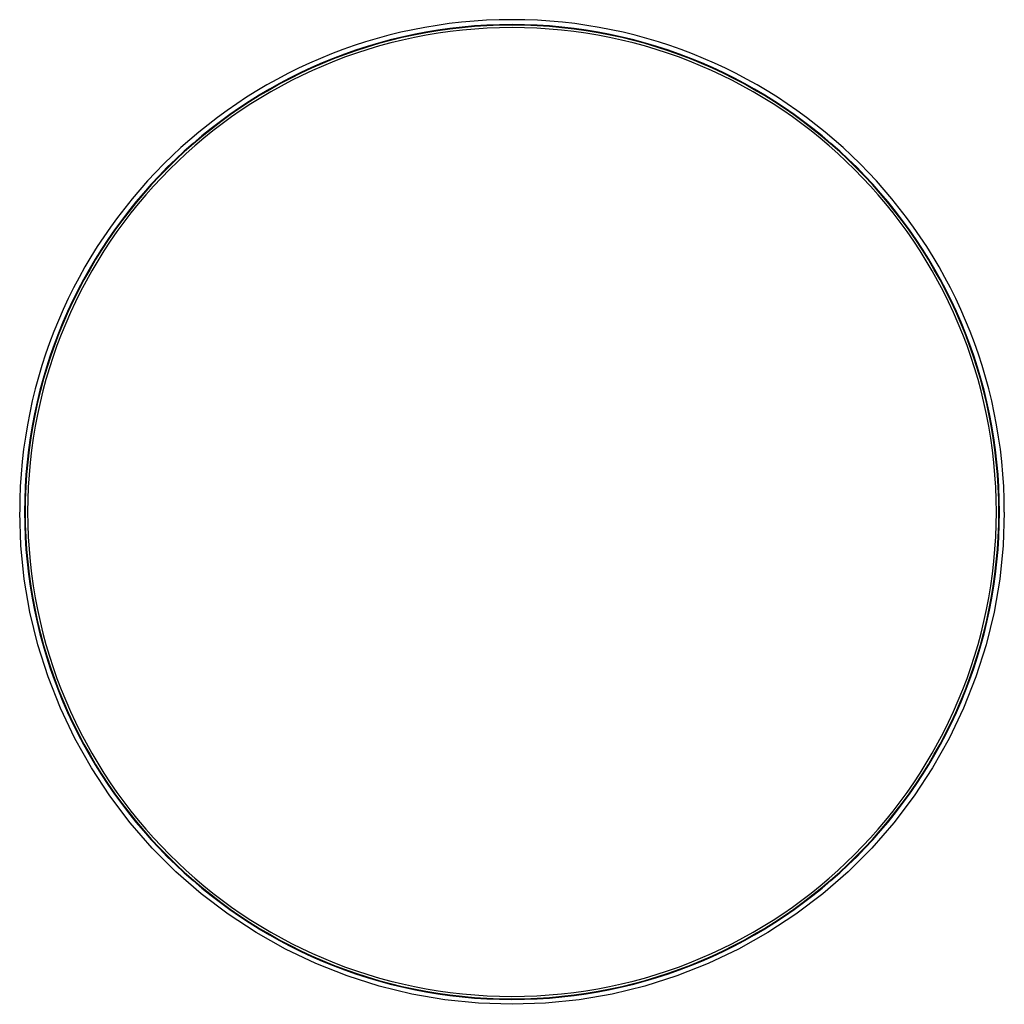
# Model space of a CAD drawing. Header units: millimetres. Extents: x -809 to 809, y -809 to 809.
import ezdxf

# ---------------------------------------------------------------- set-up
doc = ezdxf.new("R2010")
doc.units = ezdxf.units.MM
doc.layers.add('HIDDEN', color=7, linetype='Continuous')
doc.layers.add('THICK', color=7, linetype='Continuous')

msp = doc.modelspace()

# ---------------------------------------------------------------- linework, layer by layer
at = {"layer": 'HIDDEN'}
for start, end in [(0, 180), (180, 0)]:
    msp.add_arc((0, 0), 801, start, end, dxfattribs=at)
at = {"layer": 'THICK'}
for p, q in [((-807.1, -55.2), (-809, 0)), ((809, 0), (807.1, -55.2)), ((-801.5, -110.2), (-807.1, -55.2)), ((807.1, -55.2), (801.5, -110.2)), ((-792.1, -164.6), (-801.5, -110.2)), ((801.5, -110.2), (792.1, -164.6)), ((-779, -218.3), (-792.1, -164.6)), ((792.1, -164.6), (779, -218.3)), ((-762.3, -270.9), (-779, -218.3)), ((779, -218.3), (762.3, -270.9)), ((-742, -322.3), (-762.3, -270.9)), ((762.3, -270.9), (742, -322.3)), ((-718.3, -372.2), (-742, -322.3)), ((742, -322.3), (718.3, -372.2)), ((-691.2, -420.3), (-718.3, -372.2)), ((718.3, -372.2), (691.2, -420.3)), ((-660.9, -466.5), (-691.2, -420.3)), ((691.2, -420.3), (660.9, -466.5)), ((-627.6, -510.6), (-660.9, -466.5)), ((660.9, -466.5), (627.6, -510.6)), ((-591.2, -552.2), (-627.6, -510.6)), ((627.6, -510.6), (591.2, -552.2)), ((-552.2, -591.2), (-591.2, -552.2)), ((591.2, -552.2), (552.2, -591.2)), ((-510.6, -627.6), (-552.2, -591.2)), ((552.2, -591.2), (510.6, -627.6)), ((-466.5, -660.9), (-510.6, -627.6)), ((510.6, -627.6), (466.5, -660.9)), ((-420.3, -691.2), (-466.5, -660.9)), ((466.5, -660.9), (420.3, -691.2)), ((-372.2, -718.3), (-420.3, -691.2)), ((420.3, -691.2), (372.2, -718.3)), ((-322.3, -742), (-372.2, -718.3)), ((372.2, -718.3), (322.3, -742)), ((-270.9, -762.3), (-322.3, -742)), ((322.3, -742), (270.9, -762.3)), ((-218.3, -779), (-270.9, -762.3)), ((270.9, -762.3), (218.3, -779)), ((-164.6, -792.1), (-218.3, -779)), ((-110.2, -801.5), (-164.6, -792.1)), ((164.6, -792.1), (110.2, -801.5)), ((218.3, -779), (164.6, -792.1)), ((-55.2, -807.1), (-110.2, -801.5)), ((0, -809), (-55.2, -807.1)), ((55.2, -807.1), (0, -809)), ((110.2, -801.5), (55.2, -807.1))]:
    msp.add_line(p, q, dxfattribs=at)
for radius, start, end in [(809, 0, 180), (800, 0, 180), (796, 0, 180), (800, 180, 0), (796, 180, 0)]:
    msp.add_arc((0, 0), radius, start, end, dxfattribs=at)

doc.saveas('drawing.dxf')
